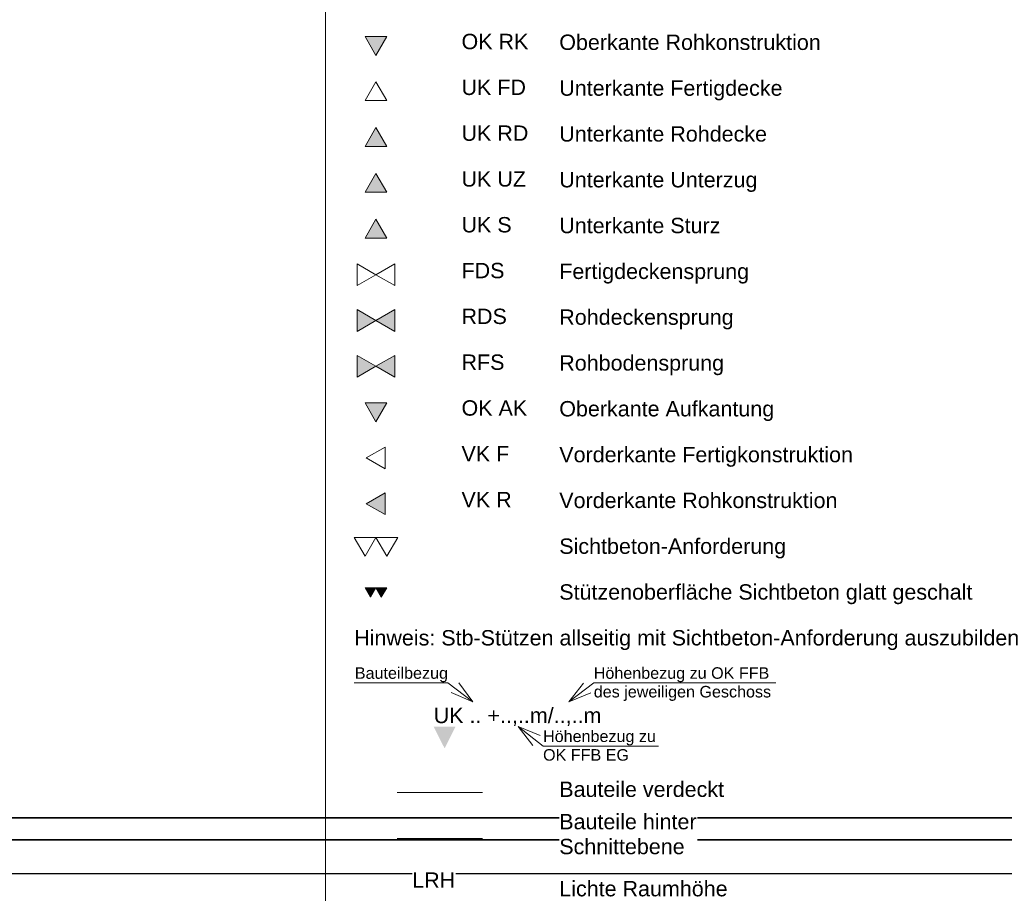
# Model space of a CAD drawing. Header units: metres. Extents: x -5203299 to 2078834, y 245743 to 5816291.
# Tile 251 of 256: x 366740 to 366805, y 5814219 to 5814276. Entities that reach past the tile are written whole.
import ezdxf

# ---------------------------------------------------------------- set-up
doc = ezdxf.new("R2010")
doc.units = ezdxf.units.M
doc.header["$LTSCALE"] = 0.5
doc.linetypes.add('Linienart-3', pattern=[2.116531, 1.058062, -1.058469])
doc.linetypes.add('Linienart-5', pattern=[3.527679, 2.469236, -1.058443])
for name, color, linetype, lineweight in [('70 -74 Zeichnungsblatt- 4 Plankopf Linie', 7, 'Continuous', 13), ('70 -74 Zeichnungsblatt- 5 Plankopf Text', 7, 'Continuous', 18), ('70 -76 Layout -2 Plankopf -Text', 7, 'Continuous', 13), ('70 -76 Layout -3 Symbole -allgemein', 7, 'Continuous', 13), ('Keine', 7, 'Continuous', 9)]:
    doc.layers.add(name, color=color, linetype=linetype, lineweight=lineweight)
doc.layers.add('99.04_Gleisplanung VP 02_23-EB-1236L-A-FAHRKANTE', color=150, linetype='Continuous', lineweight=35, true_color=0x007fff)
doc.layers.add('99.04_Gleisplanung VP 02_23-EB-1236R-A-FAHRKANTE', color=150, linetype='Continuous', lineweight=35, true_color=0x007fff)
doc.styles.add('Arial', font='arial.ttf')

# ---------------------------------------------------------------- blocks, each defined once
blk = doc.blocks.new('_23-07-06_Massenplan_TB_Weiterführende Schule (3D)')
at = {"layer": '99.04_Gleisplanung VP 02_23-EB-1236L-A-FAHRKANTE', "flags": 128}
blk.add_lwpolyline([(562.055, 14.664), (-195.677, 14.713, -0.005965), (-243.369, 15.285), (-544.421, 22.489)], format="xyb", dxfattribs=at)
at = {"layer": '99.04_Gleisplanung VP 02_23-EB-1236R-A-FAHRKANTE', "flags": 128}
for points in [[(563.016, 18.313), (-195.633, 18.362), (-195.633, 18.362, -0.005965), (-243.325, 18.934), (-544.406, 26.139)], [(563.016, 16.878), (-195.633, 16.927, -0.005965), (-243.36, 17.5), (-544.44, 24.705)]]:
    blk.add_lwpolyline(points, format="xyb", dxfattribs=at)
blk = doc.blocks.new('Gruppe-12248')
at = {"layer": '70 -74 Zeichnungsblatt- 5 Plankopf Text', "color": 7, "linetype": 'Continuous'}
blk.add_solid([(-0.07478, 0.00799), (-0.0762, 0.00514), (-0.07763, 0.00799)], dxfattribs=at)
at = {"color": 255}
blk.add_wipeout([(-0.07763, 0.00799), (-0.05554, 0.00799), (-0.05554, 0.01124), (-0.07763, 0.01124)], dxfattribs=at).dxf.layer = '70 -74 Zeichnungsblatt- 5 Plankopf Text'
at = {"layer": '70 -74 Zeichnungsblatt- 5 Plankopf Text', "insert": (-0.07763, 0.00808), "char_height": 0.0020138, "attachment_point": 7, "line_spacing_factor": 0.970891, "style": 'Arial'}
blk.add_mtext('UK .. +..,..m/..,..m', dxfattribs=at)
blk = doc.blocks.new('Gruppe-12249')
at = {"layer": 'Keine', "color": 7, "transparency": 33554687}
blk.add_blockref('Gruppe-12248', (0, 0), dxfattribs=at)
at = {"color": 255}
for points in [[(-0.08805, 0.01373), (-0.07576, 0.01373), (-0.07249, 0.01124)], [(-0.03285, 0.01373), (-0.05667, 0.01373), (-0.05994, 0.01124)], [(-0.04819, 0.00545), (-0.06331, 0.00545), (-0.06659, 0.00799)]]:
    blk.add_wipeout(points, dxfattribs=at).dxf.layer = 'Keine'
at = {"layer": 'Keine', "color": 7, "flags": 128}
for points in [[(-0.08805, 0.01373), (-0.07576, 0.01373), (-0.07249, 0.01124)], [(-0.03285, 0.01373), (-0.05667, 0.01373), (-0.05994, 0.01124)], [(-0.04819, 0.00545), (-0.06331, 0.00545), (-0.06659, 0.00799)]]:
    blk.add_lwpolyline(points, dxfattribs=at)
at = {"layer": 'Keine', "color": 7, "lineweight": 5, "flags": 128}
for points in [[(-0.07436, 0.01372), (-0.07249, 0.01124), (-0.07535, 0.01245)], [(-0.05706, 0.0124), (-0.05994, 0.01124), (-0.05803, 0.01368)], [(-0.06467, 0.00554), (-0.06659, 0.00799), (-0.06371, 0.00683)]]:
    blk.add_lwpolyline(points, dxfattribs=at)
at = {"layer": 'Keine', "color": 7, "transparency": 33554687, "char_height": 0.0015103, "line_spacing_factor": 0.970891, "style": 'Arial'}
for s, insert, width, attachment_point, rotation in [('Bauteilbezug', (-0.07576, 0.01577), 0.0125074, 3, 0), ('Höhenbezug zu OK FFB des jeweiligen Geschoss', (-0.05667, 0.01577), 0.0238187, 1, 360), ('Höhenbezug zu\\POK FFB EG', (-0.06331, 0.00749), 0.0152345, 1, 0)]:
    blk.add_mtext(s, dxfattribs=dict(at, insert=insert, width=width, attachment_point=attachment_point, rotation=rotation))
blk = doc.blocks.new('KRA - LP5 - Plankopf A0 - Zeichenerklärung')
at = {"layer": '70 -76 Layout -3 Symbole -allgemein', "linetype": 'Continuous', "lineweight": 0}
for color, points in [(7, [(-0.08661, 0.09839), (-0.08519, 0.09592), (-0.08376, 0.09839), (-0.08661, 0.09839), (-0.08661, 0.09839)]), (7, [(-0.08376, 0.08399), (-0.08519, 0.08646), (-0.08661, 0.08399), (-0.08376, 0.08399), (-0.08376, 0.08399)]), (7, [(-0.08376, 0.07799), (-0.08519, 0.08046), (-0.08661, 0.07799), (-0.08376, 0.07799), (-0.08376, 0.07799)]), (7, [(-0.08376, 0.07199), (-0.08519, 0.07446), (-0.08661, 0.07199), (-0.08376, 0.07199), (-0.08376, 0.07199)]), (7, [(-0.08767, 0.06261), (-0.0852, 0.06119), (-0.08767, 0.05976), (-0.08767, 0.06261), (-0.08767, 0.06261)]), (7, [(-0.08272, 0.06261), (-0.08519, 0.06119), (-0.08272, 0.05976), (-0.08272, 0.06261), (-0.08272, 0.06261)]), (7, [(-0.08767, 0.05661), (-0.0852, 0.05519), (-0.08767, 0.05376), (-0.08767, 0.05661), (-0.08767, 0.05661)]), (7, [(-0.08272, 0.05661), (-0.08519, 0.05519), (-0.08272, 0.05376), (-0.08272, 0.05661), (-0.08272, 0.05661)]), (7, [(-0.08661, 0.05039), (-0.08519, 0.04792), (-0.08376, 0.05039), (-0.08661, 0.05039), (-0.08661, 0.05039)]), (7, [(-0.08399, 0.03861), (-0.08646, 0.03719), (-0.08399, 0.03576), (-0.08399, 0.03861), (-0.08399, 0.03861)]), (254, [(-0.08662, 0.02616), (-0.08591, 0.02493), (-0.0852, 0.02616), (-0.08662, 0.02616), (-0.08662, 0.02616)]), (254, [(-0.0852, 0.02616), (-0.08449, 0.02493), (-0.08377, 0.02616), (-0.0852, 0.02616), (-0.0852, 0.02616)])]:
    blk.add_hatch(color=color, dxfattribs=at).paths.add_polyline_path(points)
at = {"layer": '70 -76 Layout -3 Symbole -allgemein', "color": 7, "linetype": 'Linienart-5', "lineweight": 13, "transparency": 33554687}
blk.add_line((-0.07122, -0.00065), (-0.08242, -0.00065), dxfattribs=at)
at = {"layer": '70 -76 Layout -3 Symbole -allgemein', "color": 7, "linetype": 'Linienart-3', "lineweight": 13, "transparency": 33554687}
blk.add_line((-0.07122, -0.00665), (-0.08242, -0.00665), dxfattribs=at)
at = {"layer": '70 -76 Layout -3 Symbole -allgemein', "color": 7, "lineweight": 13, "flags": 128}
for points in [[(-0.08661, 0.09839), (-0.08519, 0.09592), (-0.08376, 0.09839), (-0.08661, 0.09839), (-0.08661, 0.09839)], [(-0.08376, 0.08999), (-0.08519, 0.09246), (-0.08661, 0.08999), (-0.08376, 0.08999), (-0.08376, 0.08999)], [(-0.08376, 0.08399), (-0.08519, 0.08646), (-0.08661, 0.08399), (-0.08376, 0.08399), (-0.08376, 0.08399)], [(-0.08376, 0.07799), (-0.08519, 0.08046), (-0.08661, 0.07799), (-0.08376, 0.07799), (-0.08376, 0.07799)], [(-0.08376, 0.07199), (-0.08519, 0.07446), (-0.08661, 0.07199), (-0.08376, 0.07199), (-0.08376, 0.07199)], [(-0.08767, 0.06861), (-0.0852, 0.06719), (-0.08767, 0.06576), (-0.08767, 0.06861), (-0.08767, 0.06861)], [(-0.08272, 0.06861), (-0.08519, 0.06719), (-0.08272, 0.06576), (-0.08272, 0.06861), (-0.08272, 0.06861)], [(-0.08767, 0.06261), (-0.0852, 0.06119), (-0.08767, 0.05976), (-0.08767, 0.06261), (-0.08767, 0.06261)], [(-0.08272, 0.06261), (-0.08519, 0.06119), (-0.08272, 0.05976), (-0.08272, 0.06261), (-0.08272, 0.06261)], [(-0.08767, 0.05661), (-0.0852, 0.05519), (-0.08767, 0.05376), (-0.08767, 0.05661), (-0.08767, 0.05661)], [(-0.08272, 0.05661), (-0.08519, 0.05519), (-0.08272, 0.05376), (-0.08272, 0.05661), (-0.08272, 0.05661)], [(-0.08661, 0.05039), (-0.08519, 0.04792), (-0.08376, 0.05039), (-0.08661, 0.05039), (-0.08661, 0.05039)], [(-0.08399, 0.04461), (-0.08646, 0.04319), (-0.08399, 0.04176), (-0.08399, 0.04461), (-0.08399, 0.04461)], [(-0.08399, 0.03861), (-0.08646, 0.03719), (-0.08399, 0.03576), (-0.08399, 0.03861), (-0.08399, 0.03861)], [(-0.08805, 0.03278), (-0.08662, 0.03031), (-0.0852, 0.03278), (-0.08805, 0.03278), (-0.08805, 0.03278)], [(-0.0852, 0.03278), (-0.08377, 0.03031), (-0.08235, 0.03278), (-0.0852, 0.03278), (-0.0852, 0.03278)], [(-0.08662, 0.02616), (-0.08591, 0.02493), (-0.0852, 0.02616), (-0.08662, 0.02616), (-0.08662, 0.02616)], [(-0.0852, 0.02616), (-0.08449, 0.02493), (-0.08377, 0.02616), (-0.0852, 0.02616), (-0.0852, 0.02616)]]:
    blk.add_lwpolyline(points, dxfattribs=at)
at = {"layer": 'Keine', "color": 7, "transparency": 33554687}
blk.add_blockref('Gruppe-12249', (0, 0), dxfattribs=at)
at = {"color": 255}
for points in [[(-0.07399, 0.09603), (-0.06515, 0.09603), (-0.06515, 0.09927), (-0.07399, 0.09927)], [(-0.06119, 0.09592), (-0.02678, 0.09592), (-0.02678, 0.09917), (-0.06119, 0.09917)], [(-0.07399, 0.09003), (-0.06547, 0.09003), (-0.06547, 0.09327), (-0.07399, 0.09327)], [(-0.06119, 0.08992), (-0.0318, 0.08992), (-0.0318, 0.09317), (-0.06119, 0.09317)], [(-0.07399, 0.08403), (-0.06515, 0.08403), (-0.06515, 0.08727), (-0.07399, 0.08727)], [(-0.06119, 0.08392), (-0.03383, 0.08392), (-0.03383, 0.08717), (-0.06119, 0.08717)], [(-0.07399, 0.07803), (-0.06547, 0.07803), (-0.06547, 0.08127), (-0.07399, 0.08127)], [(-0.06119, 0.07792), (-0.03509, 0.07792), (-0.03509, 0.08117), (-0.06119, 0.08117)], [(-0.07399, 0.07203), (-0.06735, 0.07203), (-0.06735, 0.07527), (-0.07399, 0.07527)], [(-0.06119, 0.07192), (-0.03996, 0.07192), (-0.03996, 0.07517), (-0.06119, 0.07517)], [(-0.07399, 0.06603), (-0.06829, 0.06603), (-0.06829, 0.06927), (-0.07399, 0.06927)], [(-0.06119, 0.06592), (-0.03619, 0.06592), (-0.03619, 0.06917), (-0.06119, 0.06917)], [(-0.07399, 0.06003), (-0.06797, 0.06003), (-0.06797, 0.06327), (-0.07399, 0.06327)], [(-0.06119, 0.05992), (-0.03823, 0.05992), (-0.03823, 0.06317), (-0.06119, 0.06317)], [(-0.07399, 0.05403), (-0.06829, 0.05403), (-0.06829, 0.05727), (-0.07399, 0.05727)], [(-0.06119, 0.05392), (-0.03948, 0.05392), (-0.03948, 0.05717), (-0.06119, 0.05717)], [(-0.07399, 0.04803), (-0.06531, 0.04803), (-0.06531, 0.05127), (-0.07399, 0.05127)], [(-0.06119, 0.04792), (-0.03289, 0.04792), (-0.03289, 0.05117), (-0.06119, 0.05117)], [(-0.07399, 0.04203), (-0.06766, 0.04203), (-0.06766, 0.04527), (-0.07399, 0.04527)], [(-0.06119, 0.04192), (-0.02254, 0.04192), (-0.02254, 0.04517), (-0.06119, 0.04517)], [(-0.07399, 0.03603), (-0.06735, 0.03603), (-0.06735, 0.03927), (-0.07399, 0.03927)], [(-0.06119, 0.03592), (-0.02458, 0.03592), (-0.02458, 0.03917), (-0.06119, 0.03917)], [(-0.06119, 0.02992), (-0.03132, 0.02992), (-0.03132, 0.03317), (-0.06119, 0.03317)], [(-0.06119, 0.02392), (-0.00685, 0.02392), (-0.00685, 0.02717), (-0.06119, 0.02717)], [(-0.08805, 0.01792), (0.00369, 0.01792), (0.00369, 0.02117), (-0.08805, 0.02117)], [(-0.06119, -0.00192), (-0.03948, -0.00192), (-0.03948, 0.00132), (-0.06119, 0.00132)], [(-0.06119, -0.0094), (-0.04309, -0.0094), (-0.04309, -0.00291), (-0.06119, -0.00291)], [(-0.08044, -0.01382), (-0.07474, -0.01382), (-0.07474, -0.01057), (-0.08044, -0.01057)], [(-0.06119, -0.01494), (-0.03901, -0.01494), (-0.03901, -0.0117), (-0.06119, -0.0117)]]:
    blk.add_wipeout(points, dxfattribs=at).dxf.layer = '70 -76 Layout -2 Plankopf -Text'
at = {"layer": '70 -76 Layout -2 Plankopf -Text', "attachment_point": 1, "line_spacing_factor": 0.970891, "style": 'Arial'}
for s, insert, char_height in [('OK RK', (-0.07399, 0.09874), 0.002014), ('Oberkante Rohkonstruktion', (-0.06119, 0.09864), 0.0020138), ('UK FD', (-0.07399, 0.09274), 0.002014), ('Unterkante Fertigdecke', (-0.06119, 0.09264), 0.0020138), ('UK RD', (-0.07399, 0.08674), 0.002014), ('Unterkante Rohdecke', (-0.06119, 0.08664), 0.0020138), ('UK UZ', (-0.07399, 0.08074), 0.002014), ('Unterkante Unterzug', (-0.06119, 0.08064), 0.0020138), ('Unterkante Sturz', (-0.06119, 0.07464), 0.0020138), ('UK S', (-0.07399, 0.07474), 0.002014), ('FDS', (-0.07399, 0.06874), 0.002014), ('Fertigdeckensprung', (-0.06119, 0.06864), 0.0020138), ('RDS', (-0.07399, 0.06274), 0.002014), ('Rohdeckensprung', (-0.06119, 0.06264), 0.0020138), ('RFS', (-0.07399, 0.05674), 0.002014), ('Rohbodensprung', (-0.06119, 0.05664), 0.0020138), ('OK AK', (-0.07399, 0.05074), 0.002014), ('Oberkante Aufkantung', (-0.06119, 0.05064), 0.0020138), ('VK F', (-0.07399, 0.04474), 0.002014), ('Vorderkante Fertigkonstruktion', (-0.06119, 0.04464), 0.0020138), ('VK R', (-0.07399, 0.03874), 0.002014), ('Vorderkante Rohkonstruktion', (-0.06119, 0.03864), 0.0020138), ('Sichtbeton-Anforderung', (-0.06119, 0.03264), 0.0020138), ('Stützenoberfläche Sichtbeton glatt geschalt', (-0.06119, 0.02664), 0.0020138), ('Bauteile verdeckt', (-0.06119, 0.0008), 0.0020138), ('Bauteile hinter\\PSchnittebene', (-0.06119, -0.00344), 0.0020138), ('LRH', (-0.08044, -0.0111), 0.002014), ('Lichte Raumhöhe', (-0.06119, -0.01222), 0.0020138)]:
    blk.add_mtext(s, dxfattribs=dict(at, insert=insert, char_height=char_height))
at = {"layer": '70 -76 Layout -2 Plankopf -Text', "insert": (-0.08805, 0.02064), "char_height": 0.0020138, "width": 0.0917337, "attachment_point": 1, "line_spacing_factor": 0.970891, "style": 'Arial'}
blk.add_mtext('Hinweis: Stb-Stützen allseitig mit Sichtbeton-Anforderung auszubilden', dxfattribs=at)
blk = doc.blocks.new('Gruppe-12250')
at = {"layer": '70 -74 Zeichnungsblatt- 4 Plankopf Linie'}
blk.add_line((0.40945, 0.4155), (0.40945, -0.11361), dxfattribs=at)
at = {"layer": 'Keine', "color": 7, "transparency": 33554687}
blk.add_blockref('KRA - LP5 - Plankopf A0 - Zeichenerklärung', (0.50123, 0.20654), dxfattribs=at)
blk = doc.blocks.new('Plankopf')
at = {"layer": '70 -74 Zeichnungsblatt- 4 Plankopf Linie', "color": 7, "transparency": 33554687}
blk.add_blockref('Gruppe-12250', (0, 0), dxfattribs=at)
at = {"layer": '70 -74 Zeichnungsblatt- 4 Plankopf Linie', "color": 0, "flags": 1}
for tag in ['AR_Genehmigt_-_Datum', 'Auto_Generate_Page_Number', 'Auto_Total_Num_Sheets', 'Architekt', 'Architekt_Zusatz_-1-', 'Current_Plot_Date', 'Scale', 'Sheet_Number', 'Sheet_Title', 'Teil', 'Gewerk', 'Total_Num_Sheets', 'Tragwerksplanung', 'Tragwerksplanung_Zusatz_-1-', 'Geschäftszeichen', 'Zone', 'Zone', 'Zone', 'Zone', 'Zone', 'Status', 'TGA', 'TGA_Zusatz_-1-', 'Zone', 'Number', 'Publish_Date', 'Number', 'Publish_Date', 'Number', 'Publish_Date', 'Number', 'Publish_Date', 'Number', 'Publish_Date', 'Planungsgrundlagen', 'Plot_Date_Format', 'BH_Genehmigt_-_Datum', 'Papiermaße', 'Ebene', 'Page_Number', 'Plannummer_Fachplaner', 'File_Name', 'File_Name_Include_Path', 'Projektname_Zusatz', 'Landschaftsarchitekt', 'Landschaftsarchitekten_Zusatz-1-', 'Höhe_üNHN', 'Leistungsphase', 'Number', 'Publish_Date', 'Recipients', 'Recipients', 'Recipients', 'Recipients', 'Recipients', 'Project_Date', 'Project_ID', 'Project_Name', 'Recipients', 'Date', 'Note', 'Date', 'Note', 'Date', 'Note', 'Date', 'Note', 'Date', 'Note', 'Format', 'Date', 'Date', 'Note']:
    blk.add_attdef(tag, (-0.5945, -0.4205), '', height=0.00018, dxfattribs=at)

msp = doc.modelspace()

# ---------------------------------------------------------------- block references
at = {"layer": 'Keine', "color": 1}
msp.add_blockref('_23-07-06_Massenplan_TB_Weiterführende Schule (3D)', (366592.803, 5814205.708), dxfattribs=at)

# ---------------------------------------------------------------- next in the draw order: block references
at = {"layer": '70 -74 Zeichnungsblatt- 4 Plankopf Linie', "xscale": 500, "yscale": 500, "zscale": 500}
msp.add_blockref('Plankopf', (366555.71, 5814122.76), dxfattribs=at)

doc.saveas('drawing.dxf')
